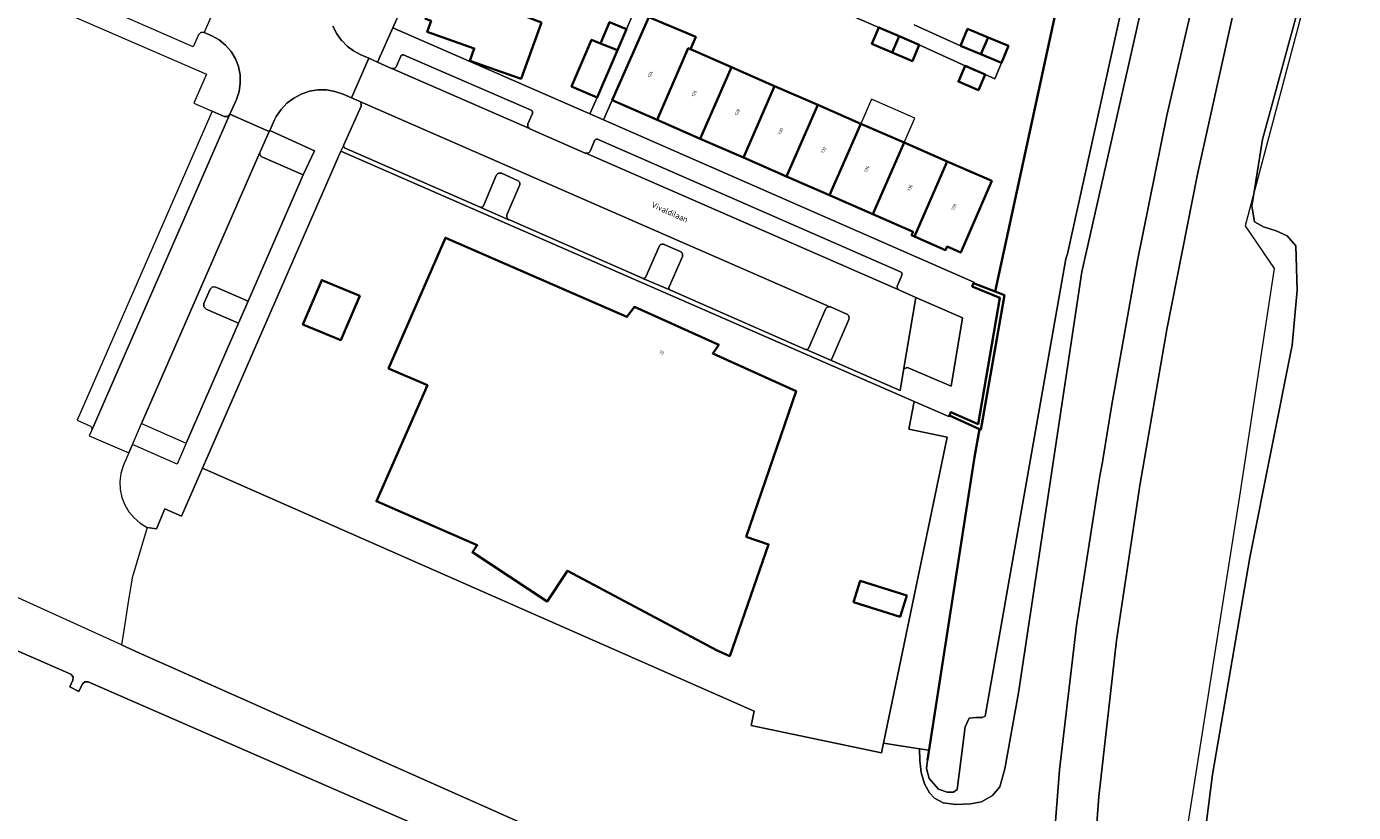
# Model space of a CAD drawing. Header units: metres. Extents: x 110065 to 112666, y 425872 to 427362.
# Tile 8 of 104: x 110336 to 110489, y 426653 to 426744. Entities that reach past the tile are written whole.
import ezdxf

# ---------------------------------------------------------------- set-up
doc = ezdxf.new("R2010")
doc.units = ezdxf.units.M
for name, color, linetype, lineweight in [('B-WE-GK-BESCHOEIING-G', 130, 'GK-BESCHOEIING', 35), ('B-WE-GK-KADEMUUR-GV', 150, 'Continuous', 35), ('B-WE-GR-BEPLANTING_CULTUUR_VASTE PLANTENVAK-GV', 90, 'Continuous', 18), ('B-WE-GR-GRAS-GV', 60, 'Continuous', 13), ('B-WE-IE-TERREINAFSCHEIDING_KUNSTMATIG_HEKWERK-G', 20, 'IE-TERREINAFSCHEIDING-KUNSTMATIG', 18), ('B-WE-OG-BEBOUWING-GV', 7, 'Continuous', 35), ('B-WE-OG-BEBOUWING-T18', 10, 'Continuous', 18), ('B-WE-OG-BEBOUWING_LUIFEL-GV', 7, 'Continuous', 18), ('B-WE-OG-BEBOUWING_STRAATNAAM-T35', 50, 'Continuous', 35), ('B-WE-OG-TERREIN_ERF-GV', 7, 'Continuous', 18), ('B-WE-OG-WATER-GV', 130, 'Continuous', 18), ('B-WE-VH-ONVERHARD-GV', 252, 'Continuous', 18), ('B-WE-VH-VERHARDING_BETONSTRAATSTEEN-GV', 252, 'Continuous', 18), ('B-WE-VH-VERHARDING_GESLOTEN-GV', 7, 'Continuous', 18), ('B-WE-VH-VERHARDING_OPEN-GV', 252, 'Continuous', 18), ('B-WE-VH-VERHARDING_TEGEL-GV', 252, 'Continuous', 18)]:
    doc.layers.add(name, color=color, linetype=linetype, lineweight=lineweight)
doc.styles.add('NLCS-ISO-M200-T18', font='NLCS-ISO.ttf')
doc.styles.add('NLCS-ISO-M200-T35', font='NLCS-ISO.ttf')
doc.linetypes.add('GK-BESCHOEIING', pattern='A,30,-5,[1,NLCS.SHX,S=1,R=0,X=0,Y=0],-5', length=40)
doc.linetypes.add('IE-TERREINAFSCHEIDING-KUNSTMATIG', pattern='A,4,[82,NLCS.SHX,S=0.75,R=90,X=0,Y=0],4,-2', length=10)

msp = doc.modelspace()

# ---------------------------------------------------------------- linework, layer by layer
at = {"layer": 'B-WE-GK-BESCHOEIING-G', "flags": 128}
for points in [[(110457.756, 426759.683), (110455.654, 426750), (110447.671, 426713.236)], [(110439.888, 426659.469), (110445.317, 426694.235), (110445.881, 426697.442)]]:
    msp.add_lwpolyline(points, dxfattribs=at)
at = {"layer": 'B-WE-GK-KADEMUUR-GV', "flags": 128}
msp.add_lwpolyline([(110447.671, 426713.236), (110445.189, 426714.212), (110445.035, 426713.825), (110448.22, 426712.528), (110445.721, 426698.031), (110442.58, 426699.38), (110442.419, 426699.013), (110445.881, 426697.442), (110446.019, 426697.379), (110448.74, 426712.815), (110447.671, 426713.236), (110447.671, 426713.236)], close=True, dxfattribs=at)
at = {"layer": 'B-WE-GR-BEPLANTING_CULTUUR_VASTE PLANTENVAK-GV', "flags": 128}
for points in [[(110369.531, 426729.387), (110364.381, 426731.725), (110364.324, 426731.596), (110363.282, 426729.244), (110363.254, 426729.169), (110363.247, 426729.089), (110363.253, 426729.009), (110363.273, 426728.932), (110363.306, 426728.859), (110363.352, 426728.793), (110363.408, 426728.735), (110363.473, 426728.689), (110363.545, 426728.654), (110368.225, 426726.605), (110369.531, 426729.387), (110369.531, 426729.387)], [(110390.989, 426726.799), (110390.914, 426726.818), (110390.838, 426726.825), (110390.761, 426726.82), (110390.686, 426726.802), (110390.615, 426726.773), (110390.549, 426726.733), (110390.491, 426726.683), (110390.441, 426726.624), (110390.401, 426726.558), (110388.919, 426723.065), (110388.896, 426723.024), (110388.868, 426722.987), (110388.834, 426722.955), (110388.795, 426722.928), (110388.753, 426722.908), (110388.708, 426722.895), (110388.663, 426722.889), (110388.614, 426722.88), (110391.835, 426721.474), (110391.72, 426721.579), (110391.673, 426721.645), (110391.636, 426721.717), (110391.612, 426721.795), (110391.6, 426721.875), (110391.601, 426721.956), (110391.615, 426722.036), (110391.642, 426722.113), (110393.075, 426725.395), (110393.095, 426725.467), (110393.104, 426725.542), (110393.1, 426725.617), (110393.084, 426725.693), (110393.056, 426725.766), (110393.016, 426725.833), (110392.965, 426725.892), (110392.906, 426725.942), (110392.839, 426725.982), (110390.989, 426726.799), (110390.989, 426726.799)], [(110409.679, 426718.64), (110409.612, 426718.663), (110409.542, 426718.676), (110409.471, 426718.677), (110409.4, 426718.667), (110409.332, 426718.645), (110409.269, 426718.613), (110409.211, 426718.571), (110409.161, 426718.521), (110409.12, 426718.463), (110409.088, 426718.399), (110407.584, 426714.915), (110407.562, 426714.878), (110407.535, 426714.845), (110407.503, 426714.815), (110407.468, 426714.79), (110407.362, 426714.747), (110407.218, 426714.748), (110410.314, 426713.412), (110410.289, 426713.448), (110410.265, 426713.479), (110410.218, 426713.589), (110410.212, 426713.635), (110410.214, 426713.681), (110410.222, 426713.727), (110410.237, 426713.771), (110411.761, 426717.255), (110411.782, 426717.328), (110411.791, 426717.404), (110411.786, 426717.479), (110411.769, 426717.554), (110411.74, 426717.624), (110411.699, 426717.688), (110411.648, 426717.744), (110411.588, 426717.791), (110411.521, 426717.827), (110409.679, 426718.64), (110409.679, 426718.64)], [(110358.198, 426713.748), (110357.816, 426713.756), (110357.54, 426713.491), (110356.834, 426711.878), (110356.827, 426711.495), (110357.092, 426711.22), (110360.791, 426709.601), (110361.897, 426712.13), (110358.198, 426713.748), (110358.198, 426713.748)], [(110428.778, 426711.463), (110428.709, 426711.482), (110428.638, 426711.49), (110428.566, 426711.488), (110428.496, 426711.475), (110428.428, 426711.451), (110428.365, 426711.417), (110428.312, 426711.378), (110428.264, 426711.332), (110428.224, 426711.28), (110428.191, 426711.223), (110426.274, 426706.759), (110426.252, 426706.716), (110426.222, 426706.677), (110426.187, 426706.643), (110426.147, 426706.616), (110426.103, 426706.595), (110426.056, 426706.582), (110426.012, 426706.577), (110425.965, 426706.571), (110428.962, 426705.273), (110428.914, 426705.335), (110428.9, 426705.366), (110428.891, 426705.398), (110428.886, 426705.432), (110428.887, 426705.466), (110428.892, 426705.499), (110428.903, 426705.531), (110430.855, 426710.044), (110430.88, 426710.111), (110430.895, 426710.182), (110430.898, 426710.254), (110430.89, 426710.326), (110430.871, 426710.395), (110430.841, 426710.461), (110430.801, 426710.521), (110430.752, 426710.574), (110430.696, 426710.619), (110430.633, 426710.654), (110428.778, 426711.463), (110428.778, 426711.463)]]:
    msp.add_lwpolyline(points, close=True, dxfattribs=at)
at = {"layer": 'B-WE-GR-GRAS-GV', "flags": 128}
for points in [[(110512.936, 426814.436), (110505.207, 426795.641), (110497.067, 426774.905), (110495.448, 426770.78), (110494.563, 426769.719), (110491.56, 426769.414), (110491.56, 426769.414), (110491.56, 426769.414), (110490.1, 426768.632), (110489.088, 426766.857), (110488.181, 426764.88), (110483.742, 426750.29), (110478.364, 426730.691), (110477.162, 426723.043), (110477.434, 426721.241), (110478.484, 426720.67), (110479.951, 426720.188), (110481.208, 426719.634), (110482.185, 426718.495), (110482.331, 426713.397), (110481.763, 426707.076), (110476.913, 426682.741), (110472.627, 426657.847), (110470.161, 426638.645)], [(110453.856, 426643.021), (110455.074, 426658.361), (110457.009, 426674.914), (110459.585, 426691.379), (110459.743, 426692.271), (110459.993, 426693.66), (110460.037, 426693.937), (110461.021, 426700.063), (110464.001, 426716.792), (110467.397, 426733.441), (110471.207, 426750), (110474.118, 426761.531), (110477.23, 426773.01), (110482.693, 426791.933), (110488.669, 426810.699)], [(110465.275, 426759.713), (110455.963, 426717.57), (110455.805, 426717.005), (110446.536, 426664.527), (110446.169, 426664.357), (110445.474, 426664.383), (110444.677, 426664.283), (110444.225, 426663.307), (110443.302, 426656.093), (110442.876, 426655.818), (110442.181, 426655.805), (110441.186, 426656.135), (110440.097, 426657.364), (110439.806, 426658.509), (110439.888, 426659.469), (110440.065, 426660.603), (110439.005, 426660.768), (110439.039, 426659.428), (110439.189, 426658.055), (110439.544, 426656.749), (110440.121, 426655.712), (110440.71, 426655.108), (110441.706, 426654.594), (110443.149, 426654.377), (110444.853, 426654.453), (110446.122, 426654.685), (110447.361, 426655.429), (110448.203, 426656.409), (110448.796, 426658.472), (110450.368, 426667.18), (110457.639, 426715.487), (110465.945, 426752.244)], [(110465.945, 426752.244), (110457.639, 426715.487), (110450.368, 426667.18), (110448.796, 426658.472), (110448.203, 426656.409), (110447.361, 426655.429), (110446.122, 426654.685), (110444.853, 426654.453), (110443.149, 426654.377), (110441.706, 426654.594), (110440.71, 426655.108), (110440.121, 426655.712), (110439.544, 426656.749), (110439.189, 426658.055), (110439.039, 426659.428), (110439.005, 426660.768), (110434.837, 426661.419), (110434.61, 426660.332), (110419.672, 426663.448), (110420.015, 426665.09), (110356.664, 426692.976), (110354.254, 426687.466), (110352.337, 426688.297), (110351.391, 426686.009), (110350.306, 426686.183), (110348.587, 426680.4), (110348.104, 426677.362), (110347.667, 426674.612), (110347.363, 426672.702), (110348.92, 426671.995), (110404.337, 426647.354)], [(110399.601, 426644.022), (110363.098, 426659.917), (110343.534, 426668.45), (110343.16, 426668.46), (110342.886, 426668.213), (110342.459, 426667.348), (110341.415, 426667.885), (110341.782, 426668.647), (110341.8, 426669.04), (110341.532, 426669.323), (110322.15, 426677.776)]]:
    msp.add_lwpolyline(points, dxfattribs=at)
msp.add_lwpolyline([(110442.366, 426698.893), (110438.388, 426700.628), (110437.77, 426697.449), (110442.163, 426696.533), (110434.837, 426661.419), (110439.005, 426660.768), (110440.065, 426660.603), (110445.317, 426694.235), (110445.881, 426697.442), (110442.419, 426699.013), (110442.366, 426698.893), (110442.366, 426698.893)], close=True, dxfattribs=at)
at = {"layer": 'B-WE-IE-TERREINAFSCHEIDING_KUNSTMATIG_HEKWERK-G', "flags": 128}
msp.add_lwpolyline([(110554.325, 426868.701), (110547.458, 426871.853), (110533.896, 426877.558), (110528.369, 426861.567), (110501.501, 426786.926), (110496.568, 426772.806), (110489.457, 426769.973), (110476.369, 426720.781), (110479.71, 426715.889), (110475.73, 426689.775), (110469.468, 426650.017), (110466.148, 426628.409), (110464.11, 426613.728), (110461.717, 426594.318), (110460.527, 426580.978), (110460.115, 426573.404), (110459.885, 426562.61), (110461.022, 426529.105), (110462.575, 426492.457), (110463.966, 426452.528), (110465.902, 426405.459), (110466.281, 426398.025), (110467.718, 426389.258), (110467.93, 426379.214), (110467.565, 426377.958), (110467.85, 426370.634), (110469.059, 426350.948), (110469.466, 426348.705), (110471.277, 426346.139), (110471.934, 426342.231), (110473.913, 426342.555)], dxfattribs=at)
at = {"layer": 'B-WE-OG-BEBOUWING-GV', "flags": 128}
for points in [[(110395.585, 426744.083), (110383.833, 426748.567), (110382.284, 426744.507), (110382.907, 426744.288), (110382.462, 426743.023), (110387.873, 426741.123), (110387.376, 426739.707), (110393.247, 426737.645), (110395.585, 426744.083), (110395.585, 426744.083)], [(110413.291, 426742.441), (110407.913, 426744.693), (110403.707, 426735.182), (110408.857, 426732.932), (110412.442, 426741.14), (110412.706, 426741.025), (110413.291, 426742.441), (110413.291, 426742.441)], [(110405.334, 426743.326), (110403.413, 426744.153), (110402.355, 426741.693), (110404.324, 426740.911), (110405.334, 426743.326), (110405.334, 426743.326)], [(110436.646, 426742.532), (110434.326, 426743.525), (110433.526, 426741.655), (110435.846, 426740.662), (110436.646, 426742.532), (110436.646, 426742.532)], [(110446.853, 426742.392), (110444.509, 426743.369), (110443.705, 426741.439), (110446.048, 426740.462), (110446.853, 426742.392), (110446.853, 426742.392)], [(110402.355, 426741.693), (110401.347, 426742.126), (110399.04, 426736.762), (110401.969, 426735.503), (110404.324, 426740.911), (110402.355, 426741.693), (110402.355, 426741.693)], [(110438.966, 426741.539), (110436.646, 426742.532), (110435.846, 426740.662), (110438.166, 426739.669), (110438.966, 426741.539), (110438.966, 426741.539)], [(110449.197, 426741.414), (110446.853, 426742.392), (110446.048, 426740.462), (110448.392, 426739.484), (110449.197, 426741.414), (110449.197, 426741.414)], [(110412.706, 426741.025), (110412.442, 426741.14), (110408.857, 426732.932), (110413.811, 426730.768), (110417.397, 426738.977), (110412.706, 426741.025), (110412.706, 426741.025)], [(110422.351, 426736.813), (110417.397, 426738.977), (110413.811, 426730.768), (110418.765, 426728.605), (110422.351, 426736.813), (110422.351, 426736.813)], [(110446.529, 426738.127), (110444.223, 426739.121), (110443.45, 426737.328), (110445.756, 426736.334), (110446.529, 426738.127), (110446.529, 426738.127)], [(110427.305, 426734.65), (110422.351, 426736.813), (110418.765, 426728.605), (110423.719, 426726.441), (110427.305, 426734.65), (110427.305, 426734.65)], [(110432.259, 426732.486), (110427.305, 426734.65), (110423.719, 426726.441), (110428.673, 426724.277), (110432.259, 426732.486), (110432.259, 426732.486)], [(110437.213, 426730.323), (110432.259, 426732.486), (110428.673, 426724.277), (110433.627, 426722.113), (110437.213, 426730.323), (110437.213, 426730.323)], [(110442.167, 426728.159), (110437.213, 426730.323), (110433.627, 426722.113), (110438.251, 426720.093), (110438.079, 426719.699), (110438.409, 426719.555), (110442.167, 426728.159), (110442.167, 426728.159)], [(110447.304, 426725.916), (110442.167, 426728.159), (110438.409, 426719.555), (110441.988, 426717.991), (110442.16, 426718.385), (110443.718, 426717.705), (110447.304, 426725.916), (110447.304, 426725.916)], [(110416.928, 426705.358), (110415.24, 426706.115), (110415.936, 426707.138), (110406.255, 426711.461), (110405.396, 426710.319), (110384.549, 426719.412), (110378.032, 426704.414), (110382.48, 426702.482), (110376.625, 426689.178), (110388.211, 426684.122), (110387.647, 426683.32), (110396.24, 426677.676), (110398.586, 426681.197), (110415.746, 426672.048), (110417.209, 426671.418), (110421.654, 426684.226), (110419.103, 426685.112), (110424.823, 426701.823), (110416.928, 426705.358), (110416.928, 426705.358)], [(110374.721, 426712.747), (110370.355, 426714.541), (110368.191, 426709.465), (110372.557, 426707.671), (110374.721, 426712.747), (110374.721, 426712.747)], [(110437.528, 426678.362), (110432.19, 426680.044), (110431.412, 426677.614), (110436.75, 426675.932), (110437.528, 426678.362), (110437.528, 426678.362)]]:
    msp.add_lwpolyline(points, close=True, dxfattribs=at)
at = {"layer": 'B-WE-OG-BEBOUWING_LUIFEL-GV', "flags": 128}
msp.add_lwpolyline([(110437.213, 426730.323), (110438.441, 426733.118), (110433.482, 426735.285), (110432.259, 426732.486), (110437.213, 426730.323), (110437.213, 426730.323)], close=True, dxfattribs=at)
at = {"layer": 'B-WE-OG-TERREIN_ERF-GV', "flags": 128}
for points in [[(110407.913, 426744.693), (110413.291, 426742.441), (110412.706, 426741.025), (110417.397, 426738.977), (110422.351, 426736.813), (110427.305, 426734.65), (110432.259, 426732.486), (110437.213, 426730.323), (110442.167, 426728.159), (110447.304, 426725.916), (110443.718, 426717.705), (110442.16, 426718.385), (110441.988, 426717.991), (110438.409, 426719.555), (110438.079, 426719.699), (110438.251, 426720.093), (110433.627, 426722.113), (110428.673, 426724.277), (110423.719, 426726.441), (110418.765, 426728.605), (110413.811, 426730.768), (110408.857, 426732.932), (110403.707, 426735.182), (110402.713, 426732.934), (110445.234, 426714.327), (110445.189, 426714.212), (110447.671, 426713.236), (110457.756, 426759.683)], [(110381.376, 426750), (110378.537, 426743.493), (110401.154, 426733.631), (110401.969, 426735.503), (110399.04, 426736.762), (110401.347, 426742.126), (110402.355, 426741.693), (110403.413, 426744.153), (110405.334, 426743.326), (110407.59, 426748.644)], [(110438.383, 426743.822), (110443.705, 426741.439), (110444.509, 426743.369), (110446.853, 426742.392), (110449.197, 426741.414), (110448.392, 426739.484), (110447.628, 426737.653), (110446.529, 426738.127), (110445.756, 426736.334), (110443.45, 426737.328), (110444.223, 426739.121), (110438.966, 426741.539), (110438.166, 426739.669), (110435.846, 426740.662), (110433.526, 426741.655), (110434.326, 426743.525), (110428.995, 426745.804)], [(110395.585, 426744.083), (110393.247, 426737.645), (110387.376, 426739.707), (110387.376, 426739.707), (110387.376, 426739.707), (110387.873, 426741.123), (110382.462, 426743.023), (110382.907, 426744.288)]]:
    msp.add_lwpolyline(points, dxfattribs=at)
for points in [[(110372.564, 426729.334), (110356.664, 426692.976), (110420.015, 426665.09), (110419.672, 426663.448), (110434.61, 426660.332), (110434.837, 426661.419), (110442.163, 426696.533), (110437.77, 426697.449), (110438.388, 426700.628), (110412.237, 426712.032), (110372.564, 426729.334), (110372.564, 426729.334)], [(110416.928, 426705.358), (110424.823, 426701.823), (110419.103, 426685.112), (110421.654, 426684.226), (110417.209, 426671.418), (110415.746, 426672.048), (110398.586, 426681.197), (110396.24, 426677.676), (110387.647, 426683.32), (110388.211, 426684.122), (110376.625, 426689.178), (110382.48, 426702.482), (110378.032, 426704.414), (110384.549, 426719.412), (110405.396, 426710.319), (110406.255, 426711.461), (110415.936, 426707.138), (110415.24, 426706.115), (110416.928, 426705.358), (110416.928, 426705.358)], [(110374.721, 426712.747), (110372.557, 426707.671), (110368.191, 426709.465), (110370.355, 426714.541), (110374.721, 426712.747), (110374.721, 426712.747)], [(110437.528, 426678.362), (110436.75, 426675.932), (110431.412, 426677.614), (110432.19, 426680.044), (110437.528, 426678.362), (110437.528, 426678.362)]]:
    msp.add_lwpolyline(points, close=True, dxfattribs=at)
at = {"layer": 'B-WE-OG-WATER-GV', "flags": 128}
for points in [[(110457.756, 426759.683), (110447.671, 426713.236), (110448.74, 426712.815), (110446.019, 426697.379), (110445.881, 426697.442), (110445.317, 426694.235), (110440.065, 426660.603), (110439.888, 426659.469), (110439.806, 426658.509), (110440.097, 426657.364), (110441.186, 426656.135), (110442.181, 426655.805), (110442.876, 426655.818), (110443.302, 426656.093), (110444.225, 426663.307), (110444.677, 426664.283), (110445.474, 426664.383), (110446.169, 426664.357), (110446.536, 426664.527), (110455.805, 426717.005), (110455.963, 426717.57), (110465.275, 426759.713)], [(110404.337, 426647.354), (110348.92, 426671.995), (110347.363, 426672.702), (110280.031, 426703.273)], [(110322.15, 426677.776), (110341.532, 426669.323), (110341.8, 426669.04), (110341.782, 426668.647), (110341.415, 426667.885), (110342.459, 426667.348), (110342.886, 426668.213), (110343.16, 426668.46), (110343.534, 426668.45), (110363.098, 426659.917), (110399.601, 426644.022)]]:
    msp.add_lwpolyline(points, dxfattribs=at)
at = {"layer": 'B-WE-VH-ONVERHARD-GV', "flags": 128}
for points in [[(110497.067, 426774.905), (110484.703, 426781.284), (110481.732, 426771.426), (110476.195, 426750), (110474.865, 426744.435), (110470.919, 426726.703), (110467.398, 426708.883), (110464.303, 426690.983), (110461.593, 426673.194), (110459.576, 426655.313), (110458.256, 426637.367)], [(110470.161, 426638.645), (110472.627, 426657.847), (110476.913, 426682.741), (110481.763, 426707.076), (110482.331, 426713.397), (110482.185, 426718.495), (110481.208, 426719.634), (110479.951, 426720.188), (110478.484, 426720.67), (110477.434, 426721.241), (110477.162, 426723.043), (110478.364, 426730.691), (110483.742, 426750.29), (110488.181, 426764.88), (110489.088, 426766.857)]]:
    msp.add_lwpolyline(points, dxfattribs=at)
at = {"layer": 'B-WE-VH-VERHARDING_BETONSTRAATSTEEN-GV', "flags": 128}
msp.add_lwpolyline([(110358.827, 426747.504), (110356.852, 426742.956), (110357.723, 426742.574), (110358.565, 426742.106), (110359.315, 426741.5), (110359.948, 426740.774), (110360.447, 426739.949), (110360.795, 426739.051), (110360.984, 426738.106), (110361.007, 426737.143), (110360.863, 426736.19), (110360.557, 426735.276), (110359.814, 426733.576), (110364.324, 426731.596), (110364.381, 426731.725), (110364.928, 426732.922), (110365.128, 426733.306), (110365.68, 426734.122), (110366.356, 426734.837), (110367.14, 426735.433), (110368.011, 426735.893), (110368.944, 426736.206), (110369.916, 426736.364), (110370.901, 426736.361), (110371.872, 426736.198), (110372.804, 426735.88), (110373.771, 426735.465), (110375.746, 426739.988), (110374.775, 426740.418), (110373.989, 426740.843), (110373.274, 426741.379), (110372.646, 426742.015), (110372.623, 426742.04), (110372.07, 426742.813), (110371.644, 426743.664)], dxfattribs=at)
for points in [[(110376.759, 426739.54), (110375.746, 426739.988), (110373.771, 426735.465), (110374.648, 426735.088), (110374.715, 426735.054), (110428.709, 426711.482), (110428.778, 426711.463), (110430.633, 426710.654), (110430.696, 426710.619), (110430.752, 426710.574), (110430.801, 426710.521), (110430.841, 426710.461), (110430.871, 426710.395), (110430.89, 426710.326), (110430.898, 426710.254), (110430.895, 426710.182), (110430.88, 426710.111), (110430.855, 426710.044), (110428.903, 426705.531), (110428.892, 426705.499), (110428.887, 426705.466), (110428.886, 426705.432), (110428.891, 426705.398), (110428.9, 426705.366), (110428.914, 426705.335), (110428.962, 426705.273), (110436.759, 426701.868), (110437.151, 426704.198), (110438.567, 426712.553), (110436.678, 426713.382), (110436.611, 426713.416), (110400.67, 426729.097), (110400.611, 426729.12), (110394.256, 426731.893), (110394.197, 426731.922), (110378.417, 426738.81), (110378.356, 426738.833), (110376.759, 426739.54), (110376.759, 426739.54)], [(110379.807, 426740.369), (110379.764, 426740.384), (110379.72, 426740.393), (110379.674, 426740.394), (110379.629, 426740.389), (110379.585, 426740.376), (110379.544, 426740.356), (110379.507, 426740.331), (110379.474, 426740.299), (110379.447, 426740.263), (110379.425, 426740.223), (110378.931, 426739.092), (110378.9, 426739.026), (110378.858, 426738.966), (110378.807, 426738.914), (110378.748, 426738.871), (110378.683, 426738.838), (110378.613, 426738.816), (110378.417, 426738.81), (110394.197, 426731.922), (110394.066, 426732.067), (110394.036, 426732.124), (110394.015, 426732.184), (110394.003, 426732.247), (110394, 426732.322), (110394.009, 426732.397), (110394.031, 426732.469), (110394.54, 426733.64), (110394.546, 426733.875), (110394.526, 426733.915), (110394.501, 426733.952), (110394.47, 426733.985), (110394.435, 426734.012), (110394.396, 426734.034), (110379.807, 426740.369), (110379.807, 426740.369)], [(110359.156, 426733.319), (110357.776, 426733.922), (110342.279, 426698.476), (110343.73, 426697.841), (110343.794, 426697.803), (110343.851, 426697.755), (110343.899, 426697.698), (110343.937, 426697.633), (110343.963, 426697.563), (110343.977, 426697.49), (110343.978, 426697.415), (110343.967, 426697.341), (110359.814, 426733.576), (110359.538, 426733.311), (110359.156, 426733.319), (110359.156, 426733.319)], [(110428.709, 426711.482), (110374.715, 426735.054), (110374.773, 426735.003), (110374.822, 426734.942), (110374.86, 426734.875), (110374.886, 426734.802), (110374.9, 426734.726), (110374.901, 426734.648), (110374.889, 426734.571), (110374.864, 426734.498), (110372.89, 426730.065), (110372.874, 426730.02), (110372.87, 426729.972), (110372.873, 426729.923), (110372.883, 426729.876), (110372.9, 426729.83), (110372.924, 426729.788), (110372.951, 426729.752), (110372.982, 426729.72), (110373.018, 426729.693), (110373.057, 426729.671), (110388.53, 426722.911), (110388.572, 426722.895), (110388.614, 426722.88), (110388.663, 426722.889), (110388.708, 426722.895), (110388.753, 426722.908), (110388.795, 426722.928), (110388.834, 426722.955), (110388.868, 426722.987), (110388.896, 426723.024), (110388.919, 426723.065), (110390.401, 426726.558), (110390.441, 426726.624), (110390.491, 426726.683), (110390.549, 426726.733), (110390.615, 426726.773), (110390.686, 426726.802), (110390.761, 426726.82), (110390.838, 426726.825), (110390.914, 426726.818), (110390.989, 426726.799), (110392.839, 426725.982), (110392.906, 426725.942), (110392.965, 426725.892), (110393.016, 426725.833), (110393.056, 426725.766), (110393.084, 426725.693), (110393.1, 426725.617), (110393.104, 426725.542), (110393.095, 426725.467), (110393.075, 426725.395), (110391.642, 426722.113), (110391.615, 426722.036), (110391.601, 426721.956), (110391.6, 426721.875), (110391.612, 426721.795), (110391.636, 426721.717), (110391.673, 426721.645), (110391.72, 426721.579), (110391.835, 426721.474), (110391.905, 426721.441), (110407.174, 426714.765), (110407.218, 426714.748), (110407.362, 426714.747), (110407.468, 426714.79), (110407.503, 426714.815), (110407.535, 426714.845), (110407.562, 426714.878), (110407.584, 426714.915), (110409.088, 426718.399), (110409.12, 426718.463), (110409.161, 426718.521), (110409.211, 426718.571), (110409.269, 426718.613), (110409.332, 426718.645), (110409.4, 426718.667), (110409.471, 426718.677), (110409.542, 426718.676), (110409.612, 426718.663), (110409.679, 426718.64), (110411.521, 426717.827), (110411.588, 426717.791), (110411.648, 426717.744), (110411.699, 426717.688), (110411.74, 426717.624), (110411.769, 426717.554), (110411.786, 426717.479), (110411.791, 426717.404), (110411.782, 426717.328), (110411.761, 426717.255), (110410.237, 426713.771), (110410.222, 426713.727), (110410.214, 426713.681), (110410.212, 426713.635), (110410.218, 426713.589), (110410.265, 426713.479), (110410.289, 426713.448), (110410.314, 426713.412), (110410.348, 426713.394), (110410.383, 426713.376), (110425.883, 426706.6), (110425.924, 426706.584), (110425.965, 426706.571), (110426.012, 426706.577), (110426.056, 426706.582), (110426.103, 426706.595), (110426.147, 426706.616), (110426.187, 426706.643), (110426.222, 426706.677), (110426.252, 426706.716), (110426.274, 426706.759), (110428.191, 426711.223), (110428.224, 426711.28), (110428.264, 426711.332), (110428.312, 426711.378), (110428.365, 426711.417), (110428.428, 426711.451), (110428.496, 426711.475), (110428.566, 426711.488), (110428.638, 426711.49), (110428.709, 426711.482), (110428.709, 426711.482)], [(110364.324, 426731.596), (110359.814, 426733.576), (110343.967, 426697.341), (110343.939, 426697.272), (110343.655, 426696.666), (110348.194, 426694.717), (110348.618, 426695.704), (110349.667, 426698.094), (110363.254, 426729.169), (110363.282, 426729.244), (110364.324, 426731.596), (110364.324, 426731.596)], [(110402.076, 426730.68), (110402.029, 426730.696), (110401.98, 426730.704), (110401.93, 426730.704), (110401.881, 426730.697), (110401.834, 426730.682), (110401.79, 426730.66), (110401.75, 426730.631), (110401.714, 426730.596), (110401.685, 426730.556), (110401.663, 426730.512), (110401.188, 426729.351), (110401.153, 426729.289), (110401.108, 426729.234), (110401.055, 426729.186), (110400.996, 426729.147), (110400.931, 426729.118), (110400.862, 426729.099), (110400.67, 426729.097), (110436.611, 426713.416), (110436.508, 426713.53), (110436.473, 426713.591), (110436.447, 426713.656), (110436.432, 426713.725), (110436.427, 426713.795), (110436.434, 426713.865), (110436.451, 426713.933), (110436.903, 426715.002), (110436.965, 426715.145), (110436.977, 426715.19), (110436.982, 426715.237), (110436.978, 426715.284), (110436.967, 426715.33), (110436.948, 426715.373), (110436.922, 426715.412), (110436.89, 426715.447), (110436.853, 426715.475), (110436.811, 426715.497), (110402.076, 426730.68), (110402.076, 426730.68)], [(110363.545, 426728.654), (110363.473, 426728.689), (110363.408, 426728.735), (110363.352, 426728.793), (110363.306, 426728.859), (110363.273, 426728.932), (110363.253, 426729.009), (110363.247, 426729.089), (110363.254, 426729.169), (110349.667, 426698.094), (110354.777, 426695.858), (110360.791, 426709.601), (110357.092, 426711.22), (110356.827, 426711.495), (110356.834, 426711.878), (110357.54, 426713.491), (110357.816, 426713.756), (110358.198, 426713.748), (110361.897, 426712.13), (110368.225, 426726.605), (110363.545, 426728.654), (110363.545, 426728.654)], [(110443.931, 426710.2), (110438.567, 426712.553), (110437.151, 426704.198), (110437.19, 426704.273), (110437.24, 426704.34), (110437.301, 426704.398), (110437.372, 426704.445), (110437.449, 426704.479), (110437.53, 426704.5), (110437.614, 426704.506), (110437.698, 426704.499), (110442.605, 426702.376), (110443.931, 426710.2), (110443.931, 426710.2)]]:
    msp.add_lwpolyline(points, close=True, dxfattribs=at)
at = {"layer": 'B-WE-VH-VERHARDING_GESLOTEN-GV', "flags": 128}
for points in [[(110458.256, 426637.367), (110459.576, 426655.313), (110461.593, 426673.194), (110464.303, 426690.983), (110467.398, 426708.883), (110470.919, 426726.703), (110474.865, 426744.435), (110476.195, 426750), (110481.732, 426771.426), (110484.703, 426781.284), (110491.435, 426803.619), (110499.134, 426825.2)], [(110488.669, 426810.699), (110482.693, 426791.933), (110477.23, 426773.01), (110474.118, 426761.531), (110471.207, 426750), (110467.397, 426733.441), (110464.001, 426716.792), (110461.021, 426700.063), (110460.037, 426693.937), (110459.993, 426693.66), (110459.743, 426692.271), (110459.585, 426691.379), (110457.009, 426674.914), (110455.074, 426658.361), (110453.856, 426643.021)]]:
    msp.add_lwpolyline(points, dxfattribs=at)
at = {"layer": 'B-WE-VH-VERHARDING_OPEN-GV', "flags": 128}
for points in [[(110407.59, 426748.644), (110405.334, 426743.326), (110404.324, 426740.911), (110401.969, 426735.503), (110401.154, 426733.631), (110402.713, 426732.934), (110403.707, 426735.182), (110407.913, 426744.693)], [(110428.995, 426745.804), (110434.326, 426743.525), (110436.646, 426742.532), (110438.966, 426741.539), (110444.223, 426739.121), (110446.529, 426738.127), (110447.628, 426737.653), (110448.392, 426739.484), (110446.048, 426740.462), (110443.705, 426741.439), (110438.383, 426743.822)]]:
    msp.add_lwpolyline(points, dxfattribs=at)
msp.add_lwpolyline([(110401.154, 426733.631), (110378.537, 426743.493), (110376.759, 426739.54), (110378.356, 426738.833), (110378.417, 426738.81), (110378.613, 426738.816), (110378.683, 426738.838), (110378.748, 426738.871), (110378.807, 426738.914), (110378.858, 426738.966), (110378.9, 426739.026), (110378.931, 426739.092), (110379.425, 426740.223), (110379.447, 426740.263), (110379.474, 426740.299), (110379.507, 426740.331), (110379.544, 426740.356), (110379.585, 426740.376), (110379.629, 426740.389), (110379.674, 426740.394), (110379.72, 426740.393), (110379.764, 426740.384), (110379.807, 426740.369), (110394.396, 426734.034), (110394.435, 426734.012), (110394.47, 426733.985), (110394.501, 426733.952), (110394.526, 426733.915), (110394.546, 426733.875), (110394.54, 426733.64), (110394.031, 426732.469), (110394.009, 426732.397), (110394, 426732.322), (110394.003, 426732.247), (110394.015, 426732.184), (110394.036, 426732.124), (110394.066, 426732.067), (110394.197, 426731.922), (110394.256, 426731.893), (110400.611, 426729.12), (110400.67, 426729.097), (110400.862, 426729.099), (110400.931, 426729.118), (110400.996, 426729.147), (110401.055, 426729.186), (110401.108, 426729.234), (110401.153, 426729.289), (110401.188, 426729.351), (110401.663, 426730.512), (110401.685, 426730.556), (110401.714, 426730.596), (110401.75, 426730.631), (110401.79, 426730.66), (110401.834, 426730.682), (110401.881, 426730.697), (110401.93, 426730.704), (110401.98, 426730.704), (110402.029, 426730.696), (110402.076, 426730.68), (110436.811, 426715.497), (110436.853, 426715.475), (110436.89, 426715.447), (110436.922, 426715.412), (110436.948, 426715.373), (110436.967, 426715.33), (110436.978, 426715.284), (110436.982, 426715.237), (110436.977, 426715.19), (110436.965, 426715.145), (110436.903, 426715.002), (110436.451, 426713.933), (110436.434, 426713.865), (110436.427, 426713.795), (110436.432, 426713.725), (110436.447, 426713.656), (110436.473, 426713.591), (110436.508, 426713.53), (110436.611, 426713.416), (110436.678, 426713.382), (110438.567, 426712.553), (110443.931, 426710.2), (110442.605, 426702.376), (110437.698, 426704.499), (110437.614, 426704.506), (110437.53, 426704.5), (110437.449, 426704.479), (110437.372, 426704.445), (110437.301, 426704.398), (110437.24, 426704.34), (110437.19, 426704.273), (110437.151, 426704.198), (110436.759, 426701.868), (110428.962, 426705.273), (110425.965, 426706.571), (110425.924, 426706.584), (110425.883, 426706.6), (110410.383, 426713.376), (110410.348, 426713.394), (110410.314, 426713.412), (110407.218, 426714.748), (110407.174, 426714.765), (110391.905, 426721.441), (110391.835, 426721.474), (110388.614, 426722.88), (110388.572, 426722.895), (110388.53, 426722.911), (110373.057, 426729.671), (110373.018, 426729.693), (110372.982, 426729.72), (110372.951, 426729.752), (110372.924, 426729.788), (110372.9, 426729.83), (110372.883, 426729.876), (110372.873, 426729.923), (110372.87, 426729.972), (110372.874, 426730.02), (110372.564, 426729.334), (110412.237, 426712.032), (110438.388, 426700.628), (110442.366, 426698.893), (110442.419, 426699.013), (110442.58, 426699.38), (110445.721, 426698.031), (110448.22, 426712.528), (110445.035, 426713.825), (110445.189, 426714.212), (110445.234, 426714.327), (110402.713, 426732.934), (110401.154, 426733.631), (110401.154, 426733.631)], close=True, dxfattribs=at)
at = {"layer": 'B-WE-VH-VERHARDING_TEGEL-GV', "flags": 128}
for points in [[(110334.143, 426748.169), (110357.12, 426738.163), (110355.67, 426734.842), (110357.776, 426733.922), (110359.156, 426733.319), (110359.538, 426733.311), (110359.814, 426733.576), (110360.557, 426735.276), (110360.863, 426736.19), (110361.007, 426737.143), (110360.984, 426738.106), (110360.795, 426739.051), (110360.447, 426739.949), (110359.948, 426740.774), (110359.315, 426741.5), (110358.565, 426742.106), (110357.723, 426742.574), (110356.852, 426742.956), (110356.471, 426742.964), (110356.193, 426742.698), (110355.588, 426741.315), (110335.627, 426750.05)], [(110371.644, 426743.664), (110372.07, 426742.813), (110372.623, 426742.04), (110372.646, 426742.015), (110373.274, 426741.379), (110373.989, 426740.843), (110374.775, 426740.418), (110375.746, 426739.988), (110376.759, 426739.54), (110378.537, 426743.493), (110381.376, 426750)]]:
    msp.add_lwpolyline(points, dxfattribs=at)
msp.add_lwpolyline([(110372.804, 426735.88), (110371.872, 426736.198), (110370.901, 426736.361), (110369.916, 426736.364), (110368.944, 426736.206), (110368.011, 426735.893), (110367.14, 426735.433), (110366.356, 426734.837), (110365.68, 426734.122), (110365.128, 426733.306), (110364.928, 426732.922), (110364.381, 426731.725), (110369.531, 426729.387), (110368.225, 426726.605), (110361.897, 426712.13), (110360.791, 426709.601), (110354.777, 426695.858), (110353.772, 426693.435), (110348.618, 426695.704), (110348.194, 426694.717), (110347.555, 426693.228), (110347.298, 426692.344), (110347.188, 426691.43), (110347.23, 426690.51), (110347.42, 426689.61), (110347.755, 426688.752), (110348.225, 426687.961), (110348.818, 426687.257), (110349.518, 426686.659), (110350.306, 426686.183), (110351.391, 426686.009), (110352.337, 426688.297), (110354.254, 426687.466), (110356.664, 426692.976), (110372.564, 426729.334), (110372.874, 426730.02), (110372.89, 426730.065), (110374.864, 426734.498), (110374.889, 426734.571), (110374.901, 426734.648), (110374.9, 426734.726), (110374.886, 426734.802), (110374.86, 426734.875), (110374.822, 426734.942), (110374.773, 426735.003), (110374.715, 426735.054), (110374.648, 426735.088), (110373.771, 426735.465), (110372.804, 426735.88), (110372.804, 426735.88)], close=True, dxfattribs=at)

# ---------------------------------------------------------------- texts
at = {"layer": 'B-WE-OG-BEBOUWING-T18', "char_height": 0.36, "attachment_point": 5, "style": 'NLCS-ISO-M200-T18'}
for s, insert, rotation in [('124', (110408.075, 426738.162), 66), ('126', (110413.127, 426735.955), 66), ('128', (110418.081, 426733.791), 66), ('130', (110423.035, 426731.628), 66), ('132', (110427.989, 426729.464), 66), ('134', (110432.943, 426727.3), 66), ('136', (110437.897, 426725.136), 66), ('138', (110442.942, 426722.932), 66), ('70', (110409.361, 426706.241), 335.9)]:
    msp.add_mtext(s, dxfattribs=dict(at, insert=insert, rotation=rotation))
at = {"layer": 'B-WE-OG-BEBOUWING_STRAATNAAM-T35', "insert": (110410.304, 426722.354), "char_height": 0.7, "attachment_point": 5, "rotation": 336, "style": 'NLCS-ISO-M200-T35'}
msp.add_mtext('Vivaldilaan', dxfattribs=at)

doc.saveas('drawing.dxf')
